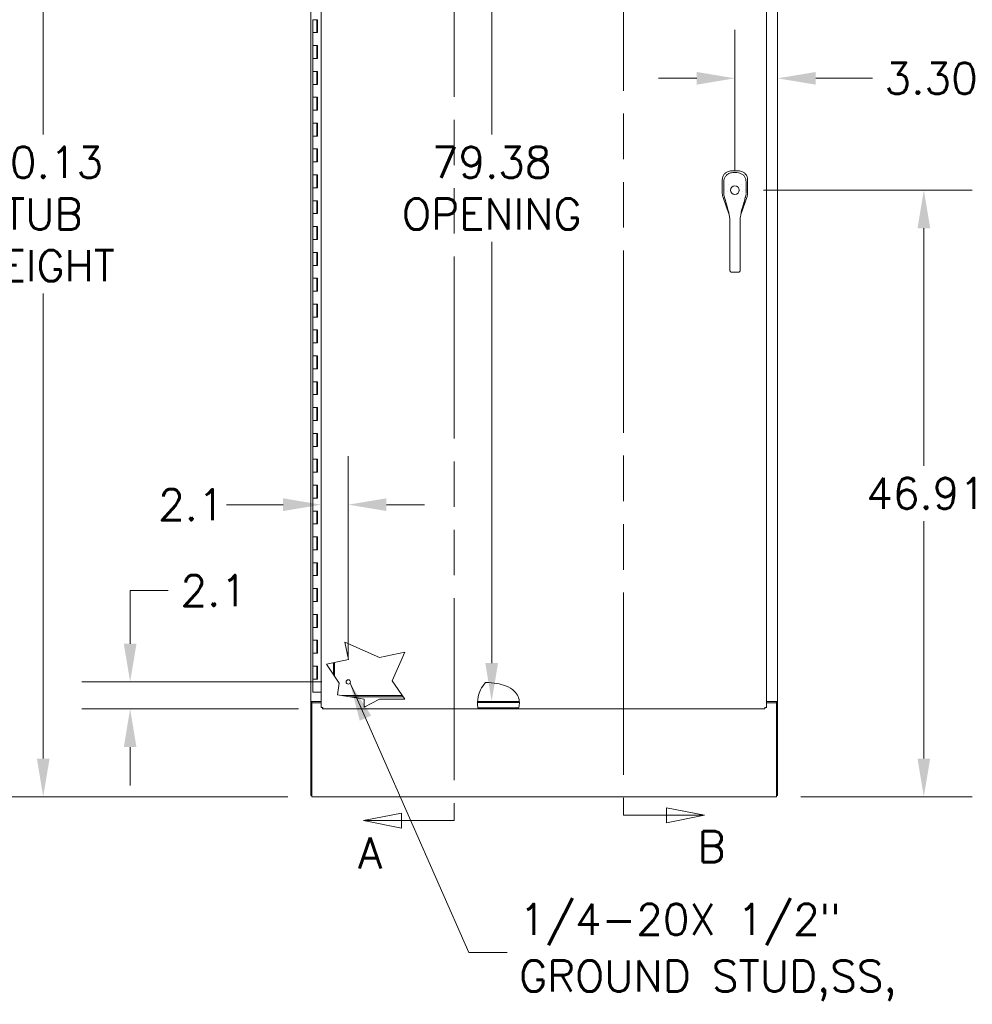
# Model space of a CAD drawing. Header units: inches. Extents: x 4 to 506, y 11 to 319.
# Tile 26 of 47: x 172 to 246, y 131 to 207. Entities that reach past the tile are written whole.
import ezdxf

# ---------------------------------------------------------------- set-up
doc = ezdxf.new("R2010")
doc.units = ezdxf.units.IN
doc.header["$LTSCALE"] = 30
doc.header["$MEASUREMENT"] = 0
doc.linetypes.add('DOUBLE_DASH_CHAIN', pattern=[1.2403, 0.6614, -0.0827, 0.1654, -0.0827, 0.1654, -0.0827])
for name, color, linetype, lineweight in [('Dimension (ANSI)', 7, 'Continuous', 5), ('Hatch (ANSI)', 7, 'Continuous', 5), ('Section Line (ANSI)', 7, 'DOUBLE_DASH_CHAIN', 5), ('Symbol (ANSI)', 7, 'Continuous', 5), ('Visible (ANSI)', 7, 'Continuous', 5)]:
    doc.layers.add(name, color=color, linetype=linetype, lineweight=lineweight)
doc.styles.add('ROMANS', font='romans.shx')
doc.dimstyles.new('Default (ANSI)', dxfattribs={"dimscale": 30, "dimtxt": 0.08, "dimasz": 0.098425, "dimexe": 0.125, "dimexo": 0.0625, "dimgap": 0.031496, "dimtad": 0, "dimtih": 1, "dimtoh": 1, "dimrnd": 1e-08, "dimzin": 0, "dimdsep": 46, "dimtxsty": 'ROMANS', "dimcen": 0.09, "dimdle": 0.393701, "dimclrd": 256, "dimclre": 256, "dimclrt": 256, "dimadec": 0, "dimazin": 0, "dimtfac": 1.25, "dimtofl": 0, "dimtmove": 0, "dimatfit": 3, "dimfxl": 0, "dimtolj": 1, "dimtzin": 0, "dimlwd": -1, "dimlwe": -1, "dimarcsym": 0})
doc.dimstyles.new('Default (ANSI)$7', dxfattribs={"dimscale": 30, "dimtxt": 0.08, "dimasz": 0.098425, "dimexe": 0.125, "dimexo": 0.0625, "dimgap": 0.031496, "dimtad": 0, "dimtih": 1, "dimtoh": 1, "dimrnd": 1e-08, "dimzin": 0, "dimdsep": 46, "dimtxsty": 'ROMANS', "dimcen": 0.09, "dimdle": 0.393701, "dimclrd": 256, "dimclre": 256, "dimclrt": 256, "dimadec": 0, "dimazin": 0, "dimtfac": 1.25, "dimtofl": 0, "dimtmove": 0, "dimatfit": 3, "dimfxl": 0, "dimtolj": 1, "dimtzin": 0, "dimlwd": -1, "dimlwe": -1, "dimarcsym": 0})

# ---------------------------------------------------------------- blocks, each defined once
blk = doc.blocks.new('2dTransSection0')
at = {"layer": 'Section Line (ANSI)', "linetype": 'Continuous'}
for p, q in [((6.8118, 8.0783), (6.7138, 8.0588)), ((6.8118, 8.0393), (6.8118, 8.0783)), ((6.8118, 8.0588), (6.7138, 8.0588)), ((6.7138, 8.0588), (6.8118, 8.0393)), ((6.852, 8.0588), (6.8118, 8.0588)), ((6.852, 8.0588), (6.852, 8.0429)), ((6.7162, 4.8621), (6.6182, 4.8426)), ((6.7162, 4.8231), (6.7162, 4.8621)), ((6.852, 4.8585), (6.852, 4.8426)), ((6.7162, 4.8426), (6.6182, 4.8426)), ((6.6182, 4.8426), (6.7162, 4.8231)), ((6.852, 4.8426), (6.7162, 4.8426))]:
    blk.add_line(p, q, dxfattribs=at)
at = {"layer": 'Section Line (ANSI)', "linetype": 'DOUBLE_DASH_CHAIN', "ltscale": 0.023672}
blk.add_line((6.852, 8.0588), (6.852, 4.8426), dxfattribs=at)
at = {"layer": 'Section Line (ANSI)', "linetype": 'Continuous', "flags": 128}
for points in [[(6.8118, 8.0783), (6.7138, 8.0588)], [(6.7162, 4.8621), (6.6182, 4.8426)]]:
    blk.add_lwpolyline(points, dxfattribs=at)
at = {"layer": 'Section Line (ANSI)'}
for points in [[(6.8118, 8.0783), (6.7138, 8.0588), (6.8118, 8.0393), (6.8118, 8.0783)], [(6.7162, 4.8621), (6.6182, 4.8426), (6.7162, 4.8231), (6.7162, 4.8621)]]:
    blk.add_solid(points, dxfattribs=at)
at = {"layer": 'Section Line (ANSI)', "insert": (6.6651, 8.0724), "char_height": 0.08, "attachment_point": 7, "line_spacing_factor": 2.283283, "style": 'ROMANS'}
blk.add_mtext('A', dxfattribs=at)
at = {"layer": 'Section Line (ANSI)', "insert": (6.6048, 4.7188), "char_height": 0.08, "attachment_point": 7, "style": 'ROMANS'}
blk.add_mtext('A', dxfattribs=at)
blk = doc.blocks.new('2dTransSection1')
at = {"layer": 'Section Line (ANSI)', "linetype": 'DOUBLE_DASH_CHAIN', "ltscale": 0.023699}
blk.add_line((7.2886, 8.0762), (7.2886, 4.8564), dxfattribs=at)
at = {"layer": 'Section Line (ANSI)', "linetype": 'Continuous'}
for p, q in [((7.2886, 8.0762), (7.2886, 8.0603)), ((7.2886, 8.0762), (7.3116, 8.0762)), ((7.4096, 8.0762), (7.3116, 8.0957)), ((7.3116, 8.0957), (7.3116, 8.0567)), ((7.3116, 8.0762), (7.4096, 8.0762)), ((7.3116, 8.0567), (7.4096, 8.0762)), ((7.4973, 4.8564), (7.3993, 4.8759)), ((7.3993, 4.8759), (7.3993, 4.8369)), ((7.2886, 4.8723), (7.2886, 4.8564)), ((7.2886, 4.8564), (7.3993, 4.8564)), ((7.3993, 4.8564), (7.4973, 4.8564)), ((7.3993, 4.8369), (7.4973, 4.8564))]:
    blk.add_line(p, q, dxfattribs=at)
at = {"layer": 'Section Line (ANSI)', "linetype": 'Continuous', "flags": 128}
for points in [[(7.3116, 8.0567), (7.4096, 8.0762)], [(7.3993, 4.8369), (7.4973, 4.8564)]]:
    blk.add_lwpolyline(points, dxfattribs=at)
at = {"layer": 'Section Line (ANSI)'}
for points in [[(7.3116, 8.0567), (7.4096, 8.0762), (7.3116, 8.0957), (7.3116, 8.0567)], [(7.3993, 4.8369), (7.4973, 4.8564), (7.3993, 4.8759), (7.3993, 4.8369)]]:
    blk.add_solid(points, dxfattribs=at)
at = {"layer": 'Section Line (ANSI)', "char_height": 0.08, "attachment_point": 7, "style": 'ROMANS'}
for insert in [(7.3787, 8.1016), (7.48, 4.7356)]:
    blk.add_mtext('B', dxfattribs=dict(at, insert=insert))
blk = doc.blocks.new('*D8')
at = {"layer": 'Defpoints', "color": 0}
for p in [(227.624, 194.042), (230.496, 147.13), (241.901, 147.13)]:
    blk.add_point(p, dxfattribs=at)
at = {"layer": 'Dimension (ANSI)'}
for p, q in [((229.499, 194.042), (245.651, 194.042)), ((241.901, 191.09), (241.901, 172.731)), ((241.901, 150.082), (241.901, 168.441)), ((232.371, 147.13), (245.651, 147.13))]:
    blk.add_line(p, q, dxfattribs=at)
for points in [[(241.408, 191.09), (242.393, 191.09), (241.901, 194.042)], [(241.408, 150.082), (242.393, 150.082), (241.901, 147.13)]]:
    blk.add_solid(points, dxfattribs=at)
at = {"layer": 'Dimension (ANSI)', "insert": (237.443, 171.786), "char_height": 2.4, "attachment_point": 1, "style": 'ROMANS'}
blk.add_mtext('\\A1;46.91', dxfattribs=at)
blk = doc.blocks.new('*D9')
at = {"layer": 'Defpoints', "color": 0}
for p in [(227.285, 202.691), (227.285, 193.704), (230.59, 154.505)]:
    blk.add_point(p, dxfattribs=at)
at = {"layer": 'Dimension (ANSI)'}
for p, q in [((227.285, 195.579), (227.285, 206.441)), ((224.332, 202.691), (221.38, 202.691)), ((233.543, 202.691), (237.924, 202.691))]:
    blk.add_line(p, q, dxfattribs=at)
for points in [[(224.332, 203.183), (224.332, 202.199), (227.285, 202.691)], [(233.543, 203.183), (233.543, 202.199), (230.59, 202.691)]]:
    blk.add_solid(points, dxfattribs=at)
at = {"layer": 'Dimension (ANSI)', "insert": (238.869, 203.891), "char_height": 2.4, "attachment_point": 1, "style": 'ROMANS'}
blk.add_mtext('\\A1;3.30', dxfattribs=at)
blk = doc.blocks.new('*D11')
at = {"layer": 'Defpoints', "color": 0}
for p in [(194.559, 237.255), (173.767, 147.13), (194.559, 147.13)]:
    blk.add_point(p, dxfattribs=at)
at = {"layer": 'Dimension (ANSI)'}
for p, q in [((192.684, 237.255), (170.017, 237.255)), ((173.767, 234.302), (173.767, 198.337)), ((173.767, 150.082), (173.767, 186.047)), ((192.684, 147.13), (170.017, 147.13))]:
    blk.add_line(p, q, dxfattribs=at)
for points in [[(173.275, 234.302), (174.259, 234.302), (173.767, 237.255)], [(173.275, 150.082), (174.259, 150.082), (173.767, 147.13)]]:
    blk.add_solid(points, dxfattribs=at)
at = {"layer": 'Dimension (ANSI)', "insert": (173.767, 192.192), "char_height": 2.4, "attachment_point": 5, "style": 'ROMANS'}
blk.add_mtext('\\A1;90.13\\PTUB\\PHEIGHT', dxfattribs=at)
blk = doc.blocks.new('*D27')
at = {"layer": 'Defpoints', "color": 0}
for p in [(197.372, 169.714), (197.372, 156.006), (195.278, 154.017)]:
    blk.add_point(p, dxfattribs=at)
at = {"layer": 'Dimension (ANSI)'}
for p, q in [((197.372, 157.881), (197.372, 173.464)), ((192.325, 169.714), (187.944, 169.714)), ((200.324, 169.714), (203.277, 169.714))]:
    blk.add_line(p, q, dxfattribs=at)
for points in [[(192.325, 170.207), (192.325, 169.222), (195.278, 169.714)], [(200.324, 170.207), (200.324, 169.222), (197.372, 169.714)]]:
    blk.add_solid(points, dxfattribs=at)
at = {"layer": 'Dimension (ANSI)', "insert": (182.656, 170.914), "char_height": 2.4, "attachment_point": 1, "style": 'ROMANS'}
blk.add_mtext('\\A1;2.1', dxfattribs=at)
blk = doc.blocks.new('*D28')
at = {"layer": 'Defpoints', "color": 0}
for p in [(197.203, 156.006), (180.493, 153.913), (195.383, 153.913)]:
    blk.add_point(p, dxfattribs=at)
at = {"layer": 'Dimension (ANSI)'}
for p, q in [((180.493, 158.959), (180.493, 163.069)), ((180.493, 163.069), (183.445, 163.069)), ((195.328, 156.006), (176.743, 156.006)), ((193.508, 153.913), (176.743, 153.913)), ((180.493, 150.96), (180.493, 148.007))]:
    blk.add_line(p, q, dxfattribs=at)
for points in [[(180.001, 158.959), (180.985, 158.959), (180.493, 156.006)], [(180.001, 150.96), (180.985, 150.96), (180.493, 153.913)]]:
    blk.add_solid(points, dxfattribs=at)
at = {"layer": 'Dimension (ANSI)', "insert": (184.39, 164.269), "char_height": 2.4, "attachment_point": 1, "style": 'ROMANS'}
blk.add_mtext('\\A1;2.1', dxfattribs=at)
blk = doc.blocks.new('*D37')
at = {"layer": 'Defpoints', "color": 0}
for p in [(208.465, 233.88), (208.465, 154.505), (208.465, 154.505)]:
    blk.add_point(p, dxfattribs=at)
at = {"layer": 'Dimension (ANSI)'}
for p, q in [((208.465, 230.927), (208.465, 198.337)), ((208.465, 157.457), (208.465, 190.047))]:
    blk.add_line(p, q, dxfattribs=at)
for points in [[(207.973, 230.927), (208.957, 230.927), (208.465, 233.88)], [(207.973, 157.457), (208.957, 157.457), (208.465, 154.505)]]:
    blk.add_solid(points, dxfattribs=at)
at = {"layer": 'Dimension (ANSI)', "insert": (208.465, 194.192), "char_height": 2.4, "attachment_point": 5, "style": 'ROMANS'}
blk.add_mtext('\\A1;79.38\\POPENING', dxfattribs=at)

msp = doc.modelspace()

# ---------------------------------------------------------------- hatches: boundary and pattern name
at = {"layer": 'Hatch (ANSI)'}
h = msp.add_hatch(dxfattribs=at)
h.set_pattern_fill('ANSI31', color=256, scale=30, style=0)
edge = h.paths.add_edge_path()
edge.add_line((195.278, 214.1899), (195.278, 217.3804))
edge.add_spline(control_points=[(195.278, 217.3804), (195.278, 217.3804), (195.2808, 217.3803), (195.2921, 217.38), (195.3008, 217.3798), (195.3218, 217.3792), (195.3333, 217.3788), (195.3542, 217.3781), (195.3628, 217.3777), (195.3717, 217.3774)], knot_values=[2.3363543, 2.3363543, 2.3363543, 2.3363543, 2.4529614, 2.4529614, 2.5768887, 2.5768887, 2.6860847, 2.6860847, 2.7559635, 2.7559635, 2.7559635, 2.7559635], degree=3, periodic=0)
edge.add_line((195.3717, 217.3774), (195.3717, 214.1276))
edge.add_spline(control_points=[(195.3717, 214.1276), (195.3645, 214.1319), (195.3575, 214.1362), (195.3352, 214.1503), (195.3208, 214.1598), (195.2993, 214.1746), (195.2913, 214.1803), (195.2811, 214.1876), (195.2784, 214.1896), (195.278, 214.1899), (195.278, 214.1899), (195.278, 214.1899)], knot_values=[1.4460616, 1.4460616, 1.4460616, 1.4460616, 1.511067, 1.511067, 1.6609069, 1.6609069, 1.7840681, 1.7840681, 1.8905321, 1.8905321, 1.8993292, 1.8993292, 1.8993292, 1.8993292], degree=3, periodic=0)
edge = h.paths.add_edge_path()
edge.add_spline(control_points=[(229.6218, 216.5908), (229.6264, 216.5872), (229.6309, 216.5836), (229.6525, 216.5663), (229.6678, 216.5535), (229.6905, 216.534), (229.6993, 216.5262), (229.7105, 216.5162), (229.7137, 216.5132), (229.7153, 216.5118), (229.7155, 216.5116), (229.7155, 216.5116)], knot_values=[1.0491925, 1.0491925, 1.0491925, 1.0491925, 1.0951357, 1.0951357, 1.2702847, 1.2702847, 1.4122347, 1.4122347, 1.5240905, 1.5240905, 1.5558703, 1.5558703, 1.5558703, 1.5558703], degree=3, periodic=0)
edge.add_line((229.7155, 216.5116), (229.7155, 214.5448))
edge.add_spline(control_points=[(229.7155, 214.5448), (229.7155, 214.5448), (229.7154, 214.5447), (229.7152, 214.5445), (229.7137, 214.5426), (229.7075, 214.5353), (229.7025, 214.5293), (229.6878, 214.5119), (229.6763, 214.4987), (229.6517, 214.471), (229.6397, 214.4577), (229.6255, 214.4423), (229.6236, 214.4403), (229.6218, 214.4383)], knot_values=[0.8172303, 0.8172303, 0.8172303, 0.8172303, 0.823941, 0.823941, 0.9148744, 0.9148744, 1.026775, 1.026775, 1.1888066, 1.1888066, 1.3219553, 1.3219553, 1.3416849, 1.3416849, 1.3416849, 1.3416849], degree=3, periodic=0)
edge.add_line((229.6218, 214.4383), (229.6218, 216.5908))
edge = h.paths.add_edge_path()
edge.add_spline(control_points=[(210.5474, 154.0064), (210.5462, 154.0026), (210.545, 153.9989), (210.5391, 153.9802), (210.5344, 153.9663), (210.5264, 153.9435), (210.5231, 153.9343), (210.5179, 153.9204), (210.5161, 153.9158), (210.5151, 153.9131), (210.515, 153.9127), (210.515, 153.9127)], knot_values=[1.2692875, 1.2692875, 1.2692875, 1.2692875, 1.3004822, 1.3004822, 1.4271844, 1.4271844, 1.5417764, 1.5417764, 1.6564771, 1.6564771, 1.6985696, 1.6985696, 1.6985696, 1.6985696], degree=3, periodic=0)
edge.add_line((210.515, 153.9127), (207.4265, 153.9127))
edge.add_spline(control_points=[(207.4265, 153.9127), (207.4265, 153.9127), (207.4264, 153.9128), (207.4262, 153.9138), (207.4253, 153.9178), (207.4221, 153.9316), (207.4199, 153.9413), (207.4147, 153.9653), (207.4118, 153.9795), (207.408, 153.9987), (207.4073, 154.0025), (207.4065, 154.0064)], knot_values=[0.3195643, 0.3195643, 0.3195643, 0.3195643, 0.3366875, 0.3366875, 0.4603156, 0.4603156, 0.584963, 0.584963, 0.7116683, 0.7116683, 0.7428825, 0.7428825, 0.7428825, 0.7428825], degree=3, periodic=0)
edge.add_line((207.4065, 154.0064), (210.5474, 154.0064))
edge = h.paths.add_edge_path()
edge.add_line((207.5152, 234.5377), (210.3081, 234.5377))
edge.add_spline(control_points=[(210.3081, 234.5377), (210.3081, 234.5377), (210.309, 234.5366), (210.3137, 234.5311), (210.3183, 234.5257), (210.3317, 234.5095), (210.3416, 234.4973), (210.3612, 234.4719), (210.3702, 234.4599), (210.38, 234.4464), (210.3808, 234.4452), (210.3817, 234.444)], knot_values=[0.7105492, 0.7105492, 0.7105492, 0.7105492, 0.7915676, 0.7915676, 0.9093593, 0.9093593, 1.0666974, 1.0666974, 1.1855857, 1.1855857, 1.1969774, 1.1969774, 1.1969774, 1.1969774], degree=3, periodic=0)
edge.add_line((210.3817, 234.444), (207.4813, 234.444))
edge.add_spline(control_points=[(207.4813, 234.444), (207.4821, 234.4462), (207.4828, 234.4484), (207.4891, 234.4668), (207.4945, 234.482), (207.5031, 234.5057), (207.5065, 234.5148), (207.5119, 234.529), (207.5137, 234.5339), (207.515, 234.5372), (207.5152, 234.5377), (207.5152, 234.5377)], knot_values=[1.2936311, 1.2936311, 1.2936311, 1.2936311, 1.3117477, 1.3117477, 1.4488502, 1.4488502, 1.5605603, 1.5605603, 1.673914, 1.673914, 1.7238808, 1.7238808, 1.7238808, 1.7238808], degree=3, periodic=0)

# ---------------------------------------------------------------- linework, layer by layer
at = {"layer": 'Visible (ANSI)'}
for p, q in [((194.4649, 154.5046), (194.4649, 233.8796)), ((230.5899, 233.8796), (230.5899, 154.5046)), ((195.278, 154.0174), (195.278, 214.1899)), ((229.7155, 214.5448), (229.7155, 154.0174)), ((194.6192, 207.2251), (194.7989, 207.2251)), ((194.6192, 206.2251), (194.6192, 207.2251)), ((194.7989, 207.2251), (194.6192, 207.2251)), ((194.7989, 207.2251), (194.9782, 207.2251)), ((194.9492, 206.2251), (194.9492, 207.2251)), ((194.9715, 206.2251), (194.9715, 207.2251)), ((194.9782, 207.2251), (194.9782, 206.2251)), ((194.7989, 206.2251), (194.6192, 206.2251)), ((194.6192, 206.2251), (194.7989, 206.2251)), ((194.6192, 205.2251), (194.6192, 206.2251)), ((194.9782, 206.2251), (194.7989, 206.2251)), ((194.6192, 205.2251), (194.7989, 205.2251)), ((194.6192, 204.2251), (194.6192, 205.2251)), ((194.7989, 205.2251), (194.6192, 205.2251)), ((194.7989, 205.2251), (194.9782, 205.2251)), ((194.9492, 204.2251), (194.9492, 205.2251)), ((194.9715, 204.2251), (194.9715, 205.2251)), ((194.9782, 205.2251), (194.9782, 204.2251)), ((194.7989, 204.2251), (194.6192, 204.2251)), ((194.6192, 204.2251), (194.7989, 204.2251)), ((194.6192, 203.2251), (194.6192, 204.2251)), ((194.9782, 204.2251), (194.7989, 204.2251)), ((194.6192, 203.2251), (194.7989, 203.2251)), ((194.6192, 202.2251), (194.6192, 203.2251)), ((194.7989, 203.2251), (194.6192, 203.2251)), ((194.7989, 203.2251), (194.9782, 203.2251)), ((194.9492, 202.2251), (194.9492, 203.2251)), ((194.9715, 202.2251), (194.9715, 203.2251)), ((194.9782, 203.2251), (194.9782, 202.2251)), ((194.7989, 202.2251), (194.6192, 202.2251)), ((194.6192, 202.2251), (194.7989, 202.2251)), ((194.6192, 201.2251), (194.6192, 202.2251)), ((194.9782, 202.2251), (194.7989, 202.2251)), ((194.6192, 201.2251), (194.7989, 201.2251)), ((194.6192, 200.2251), (194.6192, 201.2251)), ((194.7989, 201.2251), (194.6192, 201.2251)), ((194.7989, 201.2251), (194.9782, 201.2251)), ((194.9492, 200.2251), (194.9492, 201.2251)), ((194.9715, 200.2251), (194.9715, 201.2251)), ((194.9782, 201.2251), (194.9782, 200.2251)), ((194.7989, 200.2251), (194.6192, 200.2251)), ((194.6192, 200.2251), (194.7989, 200.2251)), ((194.6192, 199.2251), (194.6192, 200.2251)), ((194.9782, 200.2251), (194.7989, 200.2251)), ((194.6192, 199.2251), (194.7989, 199.2251)), ((194.6192, 198.2251), (194.6192, 199.2251)), ((194.7989, 199.2251), (194.6192, 199.2251)), ((194.7989, 199.2251), (194.9782, 199.2251)), ((194.9492, 198.2251), (194.9492, 199.2251)), ((194.9715, 198.2251), (194.9715, 199.2251)), ((194.9782, 199.2251), (194.9782, 198.2251)), ((194.7989, 198.2251), (194.6192, 198.2251)), ((194.6192, 198.2251), (194.7989, 198.2251)), ((194.6192, 197.2251), (194.6192, 198.2251)), ((194.9782, 198.2251), (194.7989, 198.2251)), ((194.6192, 197.2251), (194.7989, 197.2251)), ((194.6192, 196.2251), (194.6192, 197.2251)), ((194.7989, 197.2251), (194.6192, 197.2251)), ((194.7989, 197.2251), (194.9782, 197.2251)), ((194.9492, 196.2251), (194.9492, 197.2251)), ((194.9715, 196.2251), (194.9715, 197.2251)), ((194.9782, 197.2251), (194.9782, 196.2251)), ((194.7989, 196.2251), (194.6192, 196.2251)), ((194.6192, 196.2251), (194.7989, 196.2251)), ((194.6192, 195.2251), (194.6192, 196.2251)), ((194.9782, 196.2251), (194.7989, 196.2251)), ((194.6192, 195.2251), (194.7989, 195.2251)), ((194.6192, 194.2251), (194.6192, 195.2251)), ((194.7989, 195.2251), (194.6192, 195.2251)), ((194.7989, 195.2251), (194.9782, 195.2251)), ((194.9492, 194.2251), (194.9492, 195.2251)), ((194.9715, 194.2251), (194.9715, 195.2251)), ((194.9782, 195.2251), (194.9782, 194.2251)), ((227.0068, 195.5307), (226.9989, 195.5307)), ((227.5637, 195.5307), (227.0068, 195.5307)), ((227.5716, 195.5307), (227.5637, 195.5307)), ((194.7989, 194.2251), (194.6192, 194.2251)), ((194.6192, 194.2251), (194.7989, 194.2251)), ((194.6192, 193.2251), (194.6192, 194.2251)), ((194.9782, 194.2251), (194.7989, 194.2251)), ((226.3089, 194.8407), (226.3089, 194.8328)), ((226.3089, 194.8328), (226.3089, 193.7687)), ((228.2616, 194.8328), (228.2616, 194.8407)), ((228.2616, 193.7687), (228.2616, 194.8328)), ((226.3481, 193.5382), (226.8382, 192.1378)), ((226.4919, 194.0627), (226.4919, 194.0627)), ((227.742, 192.1655), (228.2225, 193.5382)), ((194.6192, 193.2251), (194.7989, 193.2251)), ((194.6192, 192.2251), (194.6192, 193.2251)), ((194.7989, 193.2251), (194.6192, 193.2251)), ((194.7989, 193.2251), (194.9782, 193.2251)), ((194.9492, 192.2251), (194.9492, 193.2251)), ((194.9715, 192.2251), (194.9715, 193.2251)), ((194.9782, 193.2251), (194.9782, 192.2251)), ((194.7989, 192.2251), (194.6192, 192.2251)), ((194.6192, 192.2251), (194.7989, 192.2251)), ((194.6192, 191.2251), (194.6192, 192.2251)), ((194.9782, 192.2251), (194.7989, 192.2251)), ((226.8385, 192.1368), (226.8385, 192.1368)), ((227.7416, 192.1645), (227.7417, 192.1645)), ((194.6192, 191.2251), (194.7989, 191.2251)), ((194.6192, 190.2251), (194.6192, 191.2251)), ((194.7989, 191.2251), (194.6192, 191.2251)), ((194.7989, 191.2251), (194.9782, 191.2251)), ((194.9492, 190.2251), (194.9492, 191.2251)), ((194.9715, 190.2251), (194.9715, 191.2251)), ((194.9782, 191.2251), (194.9782, 190.2251)), ((226.8958, 190.6955), (226.8946, 191.6216)), ((227.6832, 190.6965), (227.682, 191.6226)), ((226.8958, 190.6955), (226.8983, 188.727)), ((227.6832, 190.6965), (227.6857, 188.728)), ((194.7989, 190.2251), (194.6192, 190.2251)), ((194.6192, 190.2251), (194.7989, 190.2251)), ((194.6192, 189.2251), (194.6192, 190.2251)), ((194.9782, 190.2251), (194.7989, 190.2251)), ((194.6192, 189.2251), (194.7989, 189.2251)), ((194.6192, 188.2251), (194.6192, 189.2251)), ((194.7989, 189.2251), (194.6192, 189.2251)), ((194.7989, 189.2251), (194.9782, 189.2251)), ((194.9492, 188.2251), (194.9492, 189.2251)), ((194.9715, 188.2251), (194.9715, 189.2251)), ((194.9782, 189.2251), (194.9782, 188.2251)), ((194.7989, 188.2251), (194.6192, 188.2251)), ((194.6192, 188.2251), (194.7989, 188.2251)), ((194.6192, 187.2251), (194.6192, 188.2251)), ((194.9782, 188.2251), (194.7989, 188.2251)), ((226.8994, 187.8747), (226.8983, 188.727)), ((227.6868, 187.8757), (227.6857, 188.728)), ((226.8994, 187.8747), (226.8995, 187.8156)), ((227.0177, 187.7029), (227.5689, 187.7036)), ((227.6868, 187.8757), (227.6869, 187.8166)), ((194.6192, 187.2251), (194.7989, 187.2251)), ((194.6192, 186.2251), (194.6192, 187.2251)), ((194.7989, 187.2251), (194.6192, 187.2251)), ((194.7989, 187.2251), (194.9782, 187.2251)), ((194.9492, 186.2251), (194.9492, 187.2251)), ((194.9715, 186.2251), (194.9715, 187.2251)), ((194.9782, 187.2251), (194.9782, 186.2251)), ((194.7989, 186.2251), (194.6192, 186.2251)), ((194.6192, 186.2251), (194.7989, 186.2251)), ((194.6192, 185.2251), (194.6192, 186.2251)), ((194.9782, 186.2251), (194.7989, 186.2251)), ((194.6192, 185.2251), (194.7989, 185.2251)), ((194.6192, 184.2251), (194.6192, 185.2251)), ((194.7989, 185.2251), (194.6192, 185.2251)), ((194.7989, 185.2251), (194.9782, 185.2251)), ((194.9492, 184.2251), (194.9492, 185.2251)), ((194.9715, 184.2251), (194.9715, 185.2251)), ((194.9782, 185.2251), (194.9782, 184.2251)), ((194.7989, 184.2251), (194.6192, 184.2251)), ((194.6192, 184.2251), (194.7989, 184.2251)), ((194.6192, 183.2251), (194.6192, 184.2251)), ((194.9782, 184.2251), (194.7989, 184.2251)), ((194.6192, 183.2251), (194.7989, 183.2251)), ((194.6192, 182.2251), (194.6192, 183.2251)), ((194.7989, 183.2251), (194.6192, 183.2251)), ((194.7989, 183.2251), (194.9782, 183.2251)), ((194.9492, 182.2251), (194.9492, 183.2251)), ((194.9715, 182.2251), (194.9715, 183.2251)), ((194.9782, 183.2251), (194.9782, 182.2251)), ((194.7989, 182.2251), (194.6192, 182.2251)), ((194.6192, 182.2251), (194.7989, 182.2251)), ((194.6192, 181.2251), (194.6192, 182.2251)), ((194.9782, 182.2251), (194.7989, 182.2251)), ((194.6192, 181.2251), (194.7989, 181.2251)), ((194.6192, 180.2251), (194.6192, 181.2251)), ((194.7989, 181.2251), (194.6192, 181.2251)), ((194.7989, 181.2251), (194.9782, 181.2251)), ((194.9492, 180.2251), (194.9492, 181.2251)), ((194.9715, 180.2251), (194.9715, 181.2251)), ((194.9782, 181.2251), (194.9782, 180.2251)), ((194.7989, 180.2251), (194.6192, 180.2251)), ((194.6192, 180.2251), (194.7989, 180.2251)), ((194.6192, 179.2251), (194.6192, 180.2251)), ((194.9782, 180.2251), (194.7989, 180.2251)), ((194.6192, 179.2251), (194.7989, 179.2251)), ((194.6192, 178.2251), (194.6192, 179.2251)), ((194.7989, 179.2251), (194.6192, 179.2251)), ((194.7989, 179.2251), (194.9782, 179.2251)), ((194.9492, 178.2251), (194.9492, 179.2251)), ((194.9715, 178.2251), (194.9715, 179.2251)), ((194.9782, 179.2251), (194.9782, 178.2251)), ((194.7989, 178.2251), (194.6192, 178.2251)), ((194.6192, 178.2251), (194.7989, 178.2251)), ((194.6192, 177.2251), (194.6192, 178.2251)), ((194.9782, 178.2251), (194.7989, 178.2251)), ((194.6192, 177.2251), (194.7989, 177.2251)), ((194.6192, 176.2251), (194.6192, 177.2251)), ((194.7989, 177.2251), (194.6192, 177.2251)), ((194.7989, 177.2251), (194.9782, 177.2251)), ((194.9492, 176.2251), (194.9492, 177.2251)), ((194.9715, 176.2251), (194.9715, 177.2251)), ((194.9782, 177.2251), (194.9782, 176.2251)), ((194.7989, 176.2251), (194.6192, 176.2251)), ((194.6192, 176.2251), (194.7989, 176.2251)), ((194.6192, 175.2251), (194.6192, 176.2251)), ((194.9782, 176.2251), (194.7989, 176.2251)), ((194.6192, 175.2251), (194.7989, 175.2251)), ((194.6192, 174.2251), (194.6192, 175.2251)), ((194.7989, 175.2251), (194.6192, 175.2251)), ((194.7989, 175.2251), (194.9782, 175.2251)), ((194.9492, 174.2251), (194.9492, 175.2251)), ((194.9715, 174.2251), (194.9715, 175.2251)), ((194.9782, 175.2251), (194.9782, 174.2251)), ((194.7989, 174.2251), (194.6192, 174.2251)), ((194.6192, 174.2251), (194.7989, 174.2251)), ((194.6192, 173.2251), (194.6192, 174.2251)), ((194.9782, 174.2251), (194.7989, 174.2251)), ((194.6192, 173.2251), (194.7989, 173.2251)), ((194.6192, 172.2251), (194.6192, 173.2251)), ((194.7989, 173.2251), (194.6192, 173.2251)), ((194.7989, 173.2251), (194.9782, 173.2251)), ((194.9492, 172.2251), (194.9492, 173.2251)), ((194.9715, 172.2251), (194.9715, 173.2251)), ((194.9782, 173.2251), (194.9782, 172.2251)), ((194.7989, 172.2251), (194.6192, 172.2251)), ((194.6192, 172.2251), (194.7989, 172.2251)), ((194.6192, 171.2251), (194.6192, 172.2251)), ((194.9782, 172.2251), (194.7989, 172.2251)), ((194.6192, 171.2251), (194.7989, 171.2251)), ((194.6192, 170.2251), (194.6192, 171.2251)), ((194.7989, 171.2251), (194.6192, 171.2251)), ((194.7989, 171.2251), (194.9782, 171.2251)), ((194.9492, 170.2251), (194.9492, 171.2251)), ((194.9715, 170.2251), (194.9715, 171.2251)), ((194.9782, 171.2251), (194.9782, 170.2251)), ((194.7989, 170.2251), (194.6192, 170.2251)), ((194.6192, 170.2251), (194.7989, 170.2251)), ((194.6192, 169.2251), (194.6192, 170.2251)), ((194.9782, 170.2251), (194.7989, 170.2251)), ((194.6192, 169.2251), (194.7989, 169.2251)), ((194.6192, 168.2251), (194.6192, 169.2251)), ((194.7989, 169.2251), (194.6192, 169.2251)), ((194.7989, 169.2251), (194.9782, 169.2251)), ((194.9492, 168.2251), (194.9492, 169.2251)), ((194.9715, 168.2251), (194.9715, 169.2251)), ((194.9782, 169.2251), (194.9782, 168.2251)), ((194.7989, 168.2251), (194.6192, 168.2251)), ((194.6192, 168.2251), (194.7989, 168.2251)), ((194.6192, 167.2251), (194.6192, 168.2251)), ((194.9782, 168.2251), (194.7989, 168.2251)), ((194.6192, 167.2251), (194.7989, 167.2251)), ((194.6192, 166.2251), (194.6192, 167.2251)), ((194.7989, 167.2251), (194.6192, 167.2251)), ((194.7989, 167.2251), (194.9782, 167.2251)), ((194.9492, 166.2251), (194.9492, 167.2251)), ((194.9715, 166.2251), (194.9715, 167.2251)), ((194.9782, 167.2251), (194.9782, 166.2251)), ((194.7989, 166.2251), (194.6192, 166.2251)), ((194.6192, 166.2251), (194.7989, 166.2251)), ((194.6192, 165.2251), (194.6192, 166.2251)), ((194.9782, 166.2251), (194.7989, 166.2251)), ((194.6192, 165.2251), (194.7989, 165.2251)), ((194.6192, 164.2251), (194.6192, 165.2251)), ((194.7989, 165.2251), (194.6192, 165.2251)), ((194.7989, 165.2251), (194.9782, 165.2251)), ((194.9492, 164.2251), (194.9492, 165.2251)), ((194.9715, 164.2251), (194.9715, 165.2251)), ((194.9782, 165.2251), (194.9782, 164.2251)), ((194.7989, 164.2251), (194.6192, 164.2251)), ((194.6192, 164.2251), (194.7989, 164.2251)), ((194.6192, 163.2251), (194.6192, 164.2251)), ((194.9782, 164.2251), (194.7989, 164.2251)), ((194.6192, 163.2251), (194.7989, 163.2251)), ((194.6192, 162.2251), (194.6192, 163.2251)), ((194.7989, 163.2251), (194.6192, 163.2251)), ((194.7989, 163.2251), (194.9782, 163.2251)), ((194.9492, 162.2251), (194.9492, 163.2251)), ((194.9715, 162.2251), (194.9715, 163.2251)), ((194.9782, 163.2251), (194.9782, 162.2251)), ((194.7989, 162.2251), (194.6192, 162.2251)), ((194.6192, 162.2251), (194.7989, 162.2251)), ((194.6192, 161.2251), (194.6192, 162.2251)), ((194.9782, 162.2251), (194.7989, 162.2251)), ((194.6192, 161.2251), (194.7989, 161.2251)), ((194.6192, 160.2251), (194.6192, 161.2251)), ((194.7989, 161.2251), (194.6192, 161.2251)), ((194.7989, 161.2251), (194.9782, 161.2251)), ((194.9492, 160.2251), (194.9492, 161.2251)), ((194.9715, 160.2251), (194.9715, 161.2251)), ((194.9782, 161.2251), (194.9782, 160.2251)), ((194.7989, 160.2251), (194.6192, 160.2251)), ((194.6192, 160.2251), (194.7989, 160.2251)), ((194.6192, 159.2251), (194.6192, 160.2251)), ((194.9782, 160.2251), (194.7989, 160.2251)), ((194.6192, 159.2251), (194.7989, 159.2251)), ((194.6192, 158.2251), (194.6192, 159.2251)), ((194.7989, 159.2251), (194.6192, 159.2251)), ((194.7989, 159.2251), (194.9782, 159.2251)), ((194.9492, 158.2251), (194.9492, 159.2251)), ((194.9715, 158.2251), (194.9715, 159.2251)), ((194.9782, 159.2251), (194.9782, 158.2251)), ((197.107, 159.0745), (199.7931, 157.8888)), ((197.3974, 157.7436), (197.107, 159.0745)), ((194.7989, 158.2251), (194.6192, 158.2251)), ((194.6192, 158.2251), (194.7989, 158.2251)), ((194.6192, 157.2251), (194.6192, 158.2251)), ((194.9782, 158.2251), (194.7989, 158.2251)), ((195.6749, 157.3677), (197.3974, 157.7436)), ((199.7931, 157.8888), (201.757, 158.3172)), ((201.757, 158.3172), (200.775, 156.0928)), ((194.6192, 157.2251), (194.7989, 157.2251)), ((194.6192, 156.2251), (194.6192, 157.2251)), ((194.7989, 157.2251), (194.6192, 157.2251)), ((194.7989, 157.2251), (194.9782, 157.2251)), ((194.9492, 156.2251), (194.9492, 157.2251)), ((194.9715, 156.2251), (194.9715, 157.2251)), ((194.9782, 157.2251), (194.9782, 156.2251)), ((196.6745, 155.9197), (195.6749, 157.3677)), ((196.2155, 157.4857), (196.2155, 156.5846)), ((196.3144, 157.5073), (196.3144, 156.4414)), ((194.7989, 156.2251), (194.6192, 156.2251)), ((194.6192, 156.2251), (194.7989, 156.2251)), ((194.6192, 155.2251), (194.6192, 156.2251)), ((194.9782, 156.2251), (194.7989, 156.2251)), ((196.5263, 155.0091), (196.6745, 155.9197)), ((200.775, 156.0928), (201.757, 154.6703)), ((194.7989, 155.2251), (194.6192, 155.2251)), ((194.7989, 155.2251), (195.278, 155.2251)), ((198.6074, 154.6703), (196.5263, 155.0091)), ((196.8947, 154.9491), (201.5645, 154.9491)), ((197.502, 154.8502), (201.6328, 154.8502)), ((198.6074, 154.0653), (198.6074, 154.6703)), ((199.7931, 154.6703), (198.6074, 154.0653)), ((201.757, 154.6703), (199.7931, 154.6703)), ((194.4649, 154.5046), (194.5899, 154.5046)), ((194.4649, 154.5044), (194.4649, 154.5046)), ((194.5586, 154.5044), (194.4649, 154.5044)), ((194.4649, 154.5044), (194.4649, 147.2233)), ((194.5586, 154.5046), (194.5586, 154.5044)), ((194.5586, 154.5044), (194.5586, 154.3796)), ((195.278, 154.3796), (194.5586, 154.3796)), ((194.5586, 147.2545), (194.5586, 154.3796)), ((195.278, 154.5046), (194.5899, 154.5046)), ((195.3717, 154.0174), (195.278, 154.0174)), ((195.3827, 154.0064), (195.3827, 153.9127)), ((207.4265, 153.9127), (195.3827, 153.9127)), ((198.6074, 154.1002), (198.6758, 154.1002)), ((210.6089, 154.4109), (207.3683, 154.4109)), ((210.6042, 154.5046), (207.3704, 154.5046)), ((207.4065, 154.0064), (210.5474, 154.0064)), ((210.515, 153.9127), (207.4265, 153.9127)), ((229.6107, 153.9127), (210.515, 153.9127)), ((229.6107, 154.0064), (229.6107, 153.9127)), ((229.6218, 154.0174), (229.7155, 154.0174)), ((230.465, 154.5046), (229.7155, 154.5046)), ((230.4962, 154.3796), (229.7155, 154.3796)), ((230.465, 154.5046), (230.5899, 154.5046)), ((230.4962, 154.5044), (230.4962, 154.5046)), ((230.5899, 154.5044), (230.4962, 154.5044)), ((230.4962, 154.5044), (230.4962, 154.3796)), ((230.4962, 154.3796), (230.4962, 147.2545)), ((230.5899, 154.5046), (230.5899, 154.5044)), ((230.5899, 154.5044), (230.5899, 147.2233)), ((194.5586, 147.2233), (194.4649, 147.2233)), ((194.5586, 147.2545), (194.5586, 147.1296)), ((230.4962, 147.1296), (194.5586, 147.1296)), ((230.4962, 147.1296), (230.4962, 147.2545)), ((230.5899, 147.2233), (230.4962, 147.2233))]:
    msp.add_line(p, q, dxfattribs=at)
for centre, radius in [((227.2853, 194.0425), 0.3385), ((197.3717, 156.0064), 0.1685)]:
    msp.add_circle(centre, radius, dxfattribs=at)
for centre, radius, start, end in [((227.2853, 194.0425), 0.6693, 142.588269, 142.607828), ((227.2853, 194.0425), 0.6693, 37.537874, 37.54724), ((227.2852, 194.0425), 0.5984, 191.016284, 191.016557), ((227.2853, 194.0425), 0.5984, 349.129382, 349.129652), ((227.2853, 194.0425), 0.7874, 302.323693, 302.337775)]:
    msp.add_arc(centre, radius, start, end, dxfattribs=at)
for points, knots in [([(226.9989, 195.5307), (226.9524, 195.5307), (226.9057, 195.5261), (226.8043, 195.5057), (226.7504, 195.4878), (226.6289, 195.43), (226.5649, 195.385), (226.4547, 195.2748), (226.4096, 195.2109), (226.3518, 195.0893), (226.3339, 195.0354), (226.3135, 194.9339), (226.3089, 194.8872), (226.3089, 194.8407)], [-2.7434722, -2.7434722, -2.7434722, -2.7434722, -2.3881903, -2.3881903, -1.9605506, -1.9605506, -1.3719512, -1.3719512, -0.783309, -0.783309, -0.3554091, -0.3554091, 0, 0, 0, 0]), ([(226.421, 194.6865), (226.4209, 194.7633), (226.4333, 194.8412), (226.4815, 194.9865), (226.5177, 195.0559), (226.6088, 195.1775), (226.6647, 195.2314), (226.7886, 195.3171), (226.8581, 195.3503), (226.9932, 195.3897), (227.0596, 195.3992), (227.1254, 195.3993)], [0, 0, 0, 0, 0.5854788, 0.5854788, 1.1667456, 1.1667456, 1.7431375, 1.7431375, 2.3149918, 2.3149918, 2.8160817, 2.8160817, 2.8160817, 2.8160817]), ([(227.4417, 195.3997), (227.5203, 195.3998), (227.6001, 195.3863), (227.7444, 195.3357), (227.8113, 195.2994), (227.9295, 195.2087), (227.9821, 195.1529), (228.0664, 195.029), (228.0991, 194.9592), (228.1383, 194.8229), (228.1478, 194.7555), (228.1478, 194.6887)], [0, 0, 0, 0, 0.5995387, 0.5995387, 1.1651217, 1.1651217, 1.7348351, 1.7348351, 2.3072779, 2.3072779, 2.8160555, 2.8160555, 2.8160555, 2.8160555]), ([(228.2616, 194.8407), (228.2616, 194.8873), (228.257, 194.9343), (228.2366, 195.0354), (228.2188, 195.0889), (228.1613, 195.2103), (228.116, 195.2747), (228.0054, 195.3852), (227.9411, 195.4304), (227.8196, 195.488), (227.7657, 195.5058), (227.6645, 195.5261), (227.618, 195.5307), (227.5716, 195.5307)], [-2.7442933, -2.7442933, -2.7442933, -2.7442933, -2.3887586, -2.3887586, -1.963257, -1.963257, -1.3723693, -1.3723693, -0.7818527, -0.7818527, -0.3539618, -0.3539618, 0, 0, 0, 0]), ([(226.3089, 193.7674), (226.3089, 193.7287), (226.3121, 193.69), (226.3251, 193.6135), (226.3348, 193.576), (226.3476, 193.5395)], [-0.58964336, -0.58964336, -0.58964336, -0.58964336, -0.29484392, -0.29484392, 0, 0, 0, 0]), ([(226.6063, 193.0328), (226.5846, 193.1038), (226.5654, 193.1727), (226.5319, 193.2969), (226.5173, 193.3537), (226.4924, 193.4497), (226.4817, 193.4898), (226.4733, 193.5188), (226.4717, 193.524), (226.4705, 193.5279), (226.4703, 193.5286), (226.4703, 193.5286)], [0, 0, 0, 0, 0.5917739, 0.5917739, 1.1937963, 1.1937963, 1.8265862, 1.8265862, 2.0260379, 2.0260379, 2.1207393, 2.1207393, 2.1207393, 2.1207393]), ([(228.1015, 193.5307), (228.1015, 193.5307), (228.1013, 193.5299), (228.0998, 193.5251), (228.0975, 193.5176), (228.0904, 193.4921), (228.0847, 193.4707), (228.0689, 193.41), (228.0578, 193.3663), (228.03, 193.2589), (228.0122, 193.1916), (227.9839, 193.0922), (227.9755, 193.0636), (227.9668, 193.0345)], [0.1131255, 0.1131255, 0.1131255, 0.1131255, 0.2109938, 0.2109938, 0.4652601, 0.4652601, 0.8462628, 0.8462628, 1.3727672, 1.3727672, 1.9948556, 1.9948556, 2.2367821, 2.2367821, 2.2367821, 2.2367821]), ([(228.2229, 193.5395), (228.2357, 193.576), (228.2454, 193.6135), (228.2584, 193.69), (228.2616, 193.7287), (228.2616, 193.7674)], [-0.58964336, -0.58964336, -0.58964336, -0.58964336, -0.29484392, -0.29484392, 0, 0, 0, 0]), ([(226.7956, 192.3625), (226.7705, 192.4976), (226.7298, 192.6346), (226.6609, 192.8575), (226.633, 192.9454), (226.6063, 193.0328)], [0, 0, 0, 0, 1.1229236, 1.1229236, 1.8574127, 1.8574127, 1.8574127, 1.8574127]), ([(226.8946, 191.6216), (226.8945, 191.7258), (226.8856, 191.8302), (226.8549, 192.0572), (226.8304, 192.1795), (226.8033, 192.3213), (226.7994, 192.3419), (226.7956, 192.3625)], [0, 0, 0, 0, 0.793652, 0.793652, 1.7868631, 1.7868631, 1.9562647, 1.9562647, 1.9562647, 1.9562647]), ([(227.7792, 192.3638), (227.7576, 192.2461), (227.7335, 192.128), (227.6954, 191.8824), (227.6819, 191.7524), (227.682, 191.6226)], [0, 0, 0, 0, 0.9661617, 0.9661617, 1.9551183, 1.9551183, 1.9551183, 1.9551183]), ([(227.0177, 187.7029), (227.0049, 187.7029), (226.9919, 187.7049), (226.9674, 187.7128), (226.9556, 187.7188), (226.9352, 187.7339), (226.9263, 187.743), (226.9122, 187.7634), (226.9068, 187.7748), (226.9009, 187.7957), (226.8996, 187.8053), (226.8995, 187.8148)], [0, 0, 0, 0, 0.09792039, 0.09792039, 0.19639479, 0.19639479, 0.29228368, 0.29228368, 0.38675132, 0.38675132, 0.45999708, 0.45999708, 0.45999708, 0.45999708]), ([(227.6869, 187.8166), (227.6869, 187.805), (227.685, 187.7933), (227.6777, 187.7712), (227.6722, 187.7606), (227.6581, 187.7417), (227.6494, 187.7332), (227.6298, 187.719), (227.6184, 187.7133), (227.5945, 187.7057), (227.5816, 187.7036), (227.5689, 187.7036)], [0, 0, 0, 0, 0.08929566, 0.08929566, 0.17932502, 0.17932502, 0.27047307, 0.27047307, 0.36515742, 0.36515742, 0.46216523, 0.46216523, 0.46216523, 0.46216523]), ([(207.4008, 154.0376), (207.3535, 154.3075), (207.3576, 154.5822), (207.4549, 155.0399), (207.5199, 155.2209), (207.7089, 155.5976), (207.8394, 155.7859), (207.989, 155.9587)], [0.0508221, 0.0508221, 0.0508221, 0.0508221, 2.139706, 2.139706, 3.6037791, 3.6037791, 5.33757, 5.33757, 5.33757, 5.33757]), ([(207.989, 155.9587), (208.615, 155.9587), (209.1287, 155.8667), (209.8113, 155.5987), (210.0361, 155.4577), (210.3349, 155.172), (210.4403, 155.0295), (210.5707, 154.7313), (210.6032, 154.5876), (210.6128, 154.3032), (210.5941, 154.1685), (210.5567, 154.0376)], [0, 0, 0, 0, 4.7700643, 4.7700643, 8.0747884, 8.0747884, 10.5576638, 10.5576638, 12.6400434, 12.6400434, 14.549089, 14.549089, 14.549089, 14.549089]), ([(195.4029, 154.0376), (195.3592, 154.0331), (195.3164, 154.0287), (195.2946, 154.0242), (195.2837, 154.0219), (195.278, 154.0197), (195.278, 154.0174)], [0, 0, 0, 0, 1.04908, 1.04908, 1.04908, 1.5707963, 1.5707963, 1.5707963, 1.5707963]), ([(195.4029, 154.0376), (195.3875, 154.0313), (195.3731, 154.0249), (195.3718, 154.0186), (195.3717, 154.0182), (195.3717, 154.0178), (195.3717, 154.0174)], [0, 0, 0, 0, 1.4834748, 1.4834748, 1.4834748, 1.5707963, 1.5707963, 1.5707963, 1.5707963]), ([(195.3827, 153.9127), (195.3872, 153.9127), (195.3917, 153.9375), (195.3962, 153.9754), (195.3984, 153.9942), (195.4007, 154.0159), (195.4029, 154.0376)], [0, 0, 0, 0, 1.04908, 1.04908, 1.04908, 1.5707963, 1.5707963, 1.5707963, 1.5707963]), ([(195.4029, 154.0376), (195.3965, 154.0222), (195.3902, 154.0079), (195.3838, 154.0065), (195.3835, 154.0064), (195.3831, 154.0064), (195.3827, 154.0064)], [0, 0, 0, 0, 1.4834748, 1.4834748, 1.4834748, 1.5707963, 1.5707963, 1.5707963, 1.5707963]), ([(207.4265, 153.9127), (207.4265, 153.9127), (207.4264, 153.9128), (207.4262, 153.9138), (207.4253, 153.9178), (207.4221, 153.9316), (207.4199, 153.9413), (207.4147, 153.9653), (207.4118, 153.9795), (207.4073, 154.0024), (207.4058, 154.0101), (207.4035, 154.0227), (207.4026, 154.0274), (207.4015, 154.0339), (207.4011, 154.0358), (207.4008, 154.0376)], [0.31956431, 0.31956431, 0.31956431, 0.31956431, 0.33668753, 0.33668753, 0.46031559, 0.46031559, 0.584963, 0.584963, 0.71166827, 0.71166827, 0.77357023, 0.77357023, 0.81007618, 0.81007618, 0.82442464, 0.82442464, 0.82442464, 0.82442464]), ([(210.5567, 154.0376), (210.555, 154.0316), (210.5532, 154.0256), (210.5489, 154.0113), (210.5464, 154.0031), (210.5391, 153.9802), (210.5344, 153.9663), (210.5264, 153.9435), (210.5231, 153.9343), (210.5179, 153.9204), (210.5161, 153.9158), (210.5151, 153.9131), (210.515, 153.9127), (210.515, 153.9127)], [1.18565116, 1.18565116, 1.18565116, 1.18565116, 1.23339234, 1.23339234, 1.30048223, 1.30048223, 1.42718442, 1.42718442, 1.54177645, 1.54177645, 1.65647713, 1.65647713, 1.69856962, 1.69856962, 1.69856962, 1.69856962]), ([(229.5905, 154.0376), (229.595, 153.994), (229.5995, 153.9511), (229.604, 153.9293), (229.6062, 153.9185), (229.6085, 153.9127), (229.6107, 153.9127)], [0, 0, 0, 0, 1.04908, 1.04908, 1.04908, 1.5707963, 1.5707963, 1.5707963, 1.5707963]), ([(229.5905, 154.0376), (229.5969, 154.0222), (229.6032, 154.0079), (229.6096, 154.0065), (229.61, 154.0064), (229.6103, 154.0064), (229.6107, 154.0064)], [0, 0, 0, 0, 1.4834748, 1.4834748, 1.4834748, 1.5707963, 1.5707963, 1.5707963, 1.5707963]), ([(229.7155, 154.0174), (229.7155, 154.0219), (229.6907, 154.0264), (229.6528, 154.0309), (229.6339, 154.0332), (229.6122, 154.0354), (229.5905, 154.0376)], [0, 0, 0, 0, 1.04908, 1.04908, 1.04908, 1.5707963, 1.5707963, 1.5707963, 1.5707963]), ([(229.5905, 154.0376), (229.606, 154.0313), (229.6203, 154.0249), (229.6216, 154.0186), (229.6217, 154.0182), (229.6218, 154.0178), (229.6218, 154.0174)], [0, 0, 0, 0, 1.4834748, 1.4834748, 1.4834748, 1.5707963, 1.5707963, 1.5707963, 1.5707963])]:
    msp.add_open_spline(points, degree=3, knots=knots, dxfattribs=at)
for points in [[(227.1254, 195.3993), (227.2308, 195.3994), (227.3362, 195.3996), (227.4417, 195.3997)], [(226.426, 193.7828), (226.4233, 194.084), (226.4217, 194.3853), (226.421, 194.6865)], [(228.1478, 194.6887), (228.1479, 194.3875), (228.1471, 194.0862), (228.1451, 193.785)], [(226.3089, 193.7674), (226.3089, 193.7678), (226.3089, 193.7683), (226.3089, 193.7687)], [(226.3481, 193.5382), (226.3479, 193.5386), (226.3478, 193.539), (226.3476, 193.5395)], [(226.4714, 193.5255), (226.4423, 193.6076), (226.4268, 193.6957), (226.426, 193.7828)], [(226.449, 193.6929), (226.449, 193.6929), (226.4491, 193.6929), (226.4491, 193.6929)], [(228.0786, 194.0647), (228.0786, 194.0647), (228.0786, 194.0647), (228.0786, 194.0647)], [(228.1422, 193.7222), (228.1364, 193.6559), (228.1224, 193.59), (228.1004, 193.5275)], [(228.122, 193.6937), (228.122, 193.6937), (228.122, 193.6937), (228.122, 193.6937)], [(228.2229, 193.5395), (228.2227, 193.539), (228.2226, 193.5386), (228.2225, 193.5382)], [(228.2616, 193.7687), (228.2616, 193.7683), (228.2616, 193.7678), (228.2616, 193.7674)], [(226.5224, 193.376), (226.5224, 193.376), (226.5224, 193.3761), (226.5224, 193.3761)], [(227.9668, 193.0345), (227.8999, 192.8134), (227.8202, 192.5874), (227.7792, 192.3638)]]:
    msp.add_open_spline(points, degree=3, dxfattribs=at)

# ---------------------------------------------------------------- block references
at = {"layer": 'Section Line (ANSI)', "xscale": 30, "yscale": 30, "zscale": 30}
for name in ['2dTransSection1', '2dTransSection0']:
    msp.add_blockref(name, (0, 0), dxfattribs=at)

# ---------------------------------------------------------------- texts
at = {"layer": 'Symbol (ANSI)', "insert": (210.5949, 135.0819), "char_height": 2.4, "width": 36.231949, "attachment_point": 4, "line_spacing_factor": 1.093904, "style": 'ROMANS'}
msp.add_mtext('{\\fRomanS|b0|i0;\\H2.4000;1/4-20X 1/2"\\PGROUND STUD,SS,\\fromans|b0|i0;\\H2.4000; }', dxfattribs=at)

# ---------------------------------------------------------------- dimensions: what is measured, and where the dimension line sits
at = {"layer": 'Dimension (ANSI)'}
for base, p1, p2, text, override, picture, middle in [((173.7672738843, 147.1295716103), (194.5586496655, 237.2545716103), (194.5586496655, 147.1295716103), '<>\\PTUB\\PHEIGHT', {"dimdec": 2, "dimtp": 0, "dimtm": 0, "dimtdec": 2, "dimatfit": 1}, '*D11', (173.7672738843, 192.1920716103)), ((208.4647383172, 154.5045716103), (208.4647383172, 233.8795716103), (208.4647383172, 154.5045716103), '<>\\POPENING', {"dimdec": 2, "dimse1": 1, "dimse2": 1, "dimtp": 0, "dimtm": 0, "dimtdec": 2, "dimatfit": 1}, '*D37', (208.4647383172, 194.1920716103))]:
    dim = msp.add_linear_dim(base=base, p1=p1, p2=p2, angle=90, text=text, dimstyle='Default (ANSI)', override=override, dxfattribs=at)
    dim.commit()
    dim.dimension.update_dxf_attribs({"geometry": picture, "text_midpoint": middle, "dimtype": 160})
for base, p1, p2, angle, override, picture, middle in [((227.2853, 202.6913), (230.5899, 154.5046), (227.2853, 193.704), 180, {"dimtih": 0, "dimtoh": 0, "dimdec": 2, "dimse1": 1, "dimtp": 0, "dimtm": 0, "dimtdec": 2, "dimatfit": 1}, '*D9', (242.5264, 202.6913)), ((241.9005, 147.1296), (227.6237, 194.0425), (230.4962, 147.1296), 90, {"dimdec": 2, "dimtp": 0, "dimtm": 0, "dimtdec": 2, "dimatfit": 1}, '*D8', (241.9005, 170.586)), ((197.3717, 169.7145), (195.278, 154.0174), (197.3717, 156.0064), 180, {"dimtih": 0, "dimtoh": 0, "dimdec": 1, "dimse1": 1, "dimtp": 0, "dimtm": 0, "dimtdec": 1, "dimatfit": 1}, '*D27', (184.8276, 169.7145)), ((180.4927, 153.9127), (197.2032, 156.0064), (195.3827, 153.9127), 90, {"dimdec": 1, "dimtp": 0, "dimtm": 0, "dimtdec": 1, "dimatfit": 1}, '*D28', (186.5618, 163.0692))]:
    dim = msp.add_linear_dim(base=base, p1=p1, p2=p2, angle=angle, dimstyle='Default (ANSI)', override=override, dxfattribs=at)
    dim.commit()
    dim.dimension.update_dxf_attribs({"geometry": picture, "text_midpoint": middle, "dimtype": 160})

# ---------------------------------------------------------------- leaders
at = {"layer": 'Symbol (ANSI)', "annotation_type": 0, "has_hookline": 1, "hookline_direction": 0, "text_width": 32.6507}
msp.add_leader([(197.508, 155.9074), (206.6973, 135.0819), (209.6501, 135.0819)], dimstyle='Default (ANSI)$7', override={"dimtad": 0}, dxfattribs=at)

doc.saveas('drawing.dxf')
